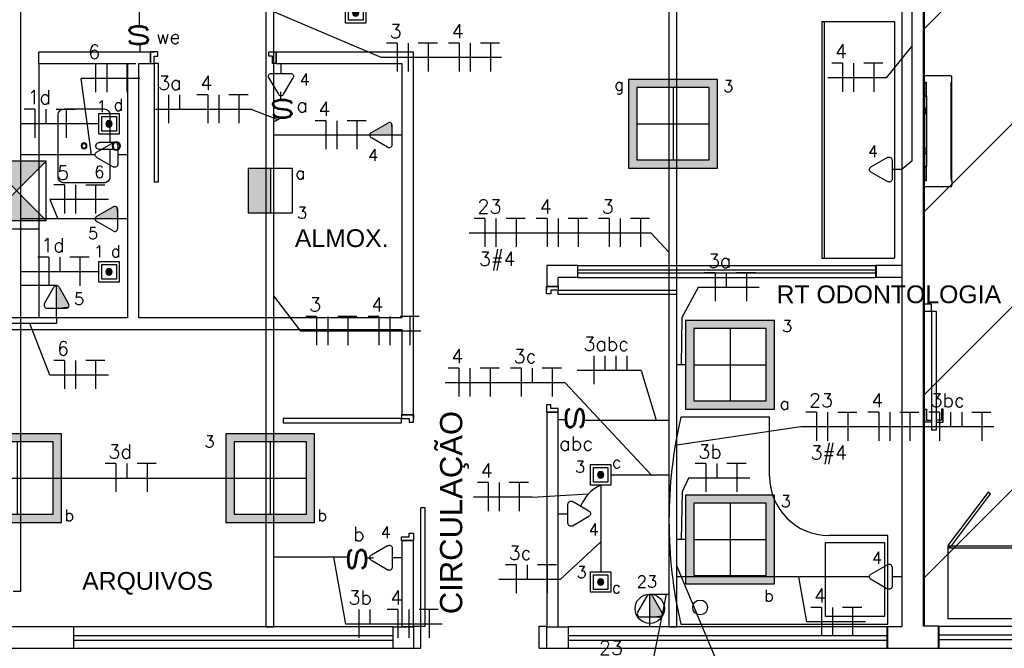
# Model space of a CAD drawing. Extents: x 40.7 to 91.7, y -216.6 to -187.2.
# Tile 12 of 19: x 67.5 to 74.2, y -206.5 to -202.3. Entities that reach past the tile are written whole.
import ezdxf
from ezdxf.enums import TextEntityAlignment as Align

# ---------------------------------------------------------------- set-up
doc = ezdxf.new("R2010")
doc.units = 0
doc.header["$MEASUREMENT"] = 0
doc.layers.get('0').update_dxf_attribs({"linetype": 'CONTINUOUS'})
for name, color, linetype in [('CIRCUITOS', 2, 'CONTINUOUS'), ('ELETROCALHA', 150, 'CONTINUOUS'), ('ILUMINACAO', 1, 'CONTINUOUS'), ('ILUMINAÇÃO TETO', 12, 'CONTINUOUS'), ('INTERRUPTORES', 1, 'CONTINUOUS'), ('LINHA', 40, 'CONTINUOUS'), ('paredes1', 8, 'CONTINUOUS'), ('textos1', 4, 'CONTINUOUS'), ('TOMADAS_ENERGIA', 1, 'CONTINUOUS'), ('TOMADAS_GERAIS', 1, 'CONTINUOUS'), ('TUB_ELETRICA', 5, 'CONTINUOUS')]:
    doc.layers.add(name, color=color, linetype=linetype)
doc.styles.add('ROMANS', font='romans')
doc.styles.add('Texto Cota', font='arial.ttf')

# ---------------------------------------------------------------- blocks, each defined once
blk = doc.blocks.new('PORTA 80CM')
at = {"layer": 'paredes1'}
for p, q in [((0.825, 0.95), (0.795, 0.95)), ((0.795, 0.95), (0.795, 0.15)), ((0.825, 0.15), (0.825, 0.95)), ((0, 0.15), (0, 0.07)), ((0, 0.15), (0.025, 0.15)), ((0, 0.07), (0, 0.15)), ((0.025, 0.15), (0.025, 0.1)), ((0.795, 0.15), (0.825, 0.15)), ((0.85, 0.15), (0.825, 0.15)), ((0.825, 0.15), (0.825, 0.1)), ((0.85, 0.15), (0.85, 0.07)), ((0.85, 0.07), (0.85, 0.15)), ((0.05, 0.07), (0, 0.07)), ((0.025, 0.1), (0.05, 0.1)), ((0.05, 0.1), (0.05, 0.07)), ((0.825, 0.1), (0.8, 0.1)), ((0.8, 0.1), (0.8, 0.07)), ((0.8, 0.07), (0.85, 0.07)), ((0.85, 0.07), (0.825, 0.07))]:
    blk.add_line(p, q, dxfattribs=at)
blk = doc.blocks.new('v bjhbjhgjhjh')
for p, q in [((0.0161, 0.0238), (0.1162, 0.0238)), ((0.1375, -0.0002), (0.1375, 0.0005)), ((-0.0005, -0.0238), (0.0005, -0.0238)), ((0.0161, -0.0238), (0.1138, -0.0238)), ((0.1138, -0.0236), (0.1138, -0.0238))]:
    blk.add_line(p, q)
for radius in [0.0287, 0.0238]:
    blk.add_circle((0, 0), radius)
blk.add_arc((0.1138, 0.0001), 0.0238, 269.95218, 95.88981)
blk = doc.blocks.new('xvhgfjykilugkhjnftg')
at = {"layer": 'paredes1'}
blk.add_lwpolyline([(-0.175, -0.0239), (-0.175, -0.21, 0.414214), (-0.135, -0.25), (0.135, -0.25, 0.414214), (0.175, -0.21), (0.175, 0.21, 0.414214), (0.135, 0.25), (-0.135, 0.25, 0.414214), (-0.175, 0.21), (-0.175, 0.0236)], format="xyb", dxfattribs=at)
for radius in [0.0196, 0.0146]:
    blk.add_circle((0, 0), radius, dxfattribs=at)
blk.add_blockref('v bjhbjhgjhjh', (-0.2177, -0.0001), dxfattribs=at)
blk = doc.blocks.new('P80E')
at = {"layer": 'paredes1'}
for p, q in [((0, -0.0515), (0, -0.1015)), ((0.15, -0.0515), (0.15, -0.1315)), ((0, -0.1015), (0.15, -0.1015)), ((0.15, -0.1015), (0.9494, -0.1015)), ((0.15, -0.1315), (0.9494, -0.1315)), ((0.9494, -0.1315), (0.9494, -0.1015)), ((0, -0.9015), (0.15, -0.9015)), ((0, -0.9015), (0, -0.9515)), ((0.15, -0.9015), (0.15, -0.9515))]:
    blk.add_line(p, q, dxfattribs=at)
blk = doc.blocks.new('AREA')
at = {"style": 'Texto Cota'}
for tag, p in [('AREAS:COMODO', (0, 1.75)), ('AREAS:VALOR', (0, -1.25))]:
    blk.add_attdef(tag, text='', height=2, dxfattribs=at).set_placement(p, align=Align.MIDDLE_CENTER)
blk = doc.blocks.new('9e12KBtu')
at = {"layer": 'paredes1'}
for p, q in [((0.1937, 0.375), (0.0134, 0.375)), ((0.0134, -0.375), (0.0134, 0.375)), ((0.2034, 0.3322), (0.2034, 0.3653)), ((0.0134, 0.3322), (0.0324, 0.3322)), ((0.0154, 0.3302), (0.0304, 0.3302)), ((0.0154, 0.2415), (0.0154, 0.3302)), ((0.0304, 0.2415), (0.0304, 0.3302)), ((0.0324, 0.2395), (0.0324, 0.3322)), ((0.1981, 0.321), (0.1981, 0.3322)), ((0.1981, 0.3322), (0.2034, 0.3322)), ((0.1981, 0.3258), (0.2034, 0.3258)), ((0.1998, 0.321), (0.1981, 0.321)), ((0.1998, -0.322), (0.1998, 0.321)), ((0.2009, 0.332), (0.2009, 0.3322)), ((0.2009, 0.3258), (0.2009, 0.3322)), ((0.2012, 0.332), (0.2012, 0.3322)), ((0.2012, 0.3258), (0.2012, 0.3322)), ((0.2034, -0.3268), (0.2034, 0.3258)), ((0.0154, 0.2515), (0.0134, 0.2515)), ((0.0154, 0.2275), (0.0134, 0.2275)), ((0.0154, 0.2415), (0.0304, 0.2415)), ((0.0154, 0.2375), (0.0304, 0.2375)), ((0.0154, 0.2375), (0.0154, 0.1525)), ((0.0234, 0.2415), (0.0234, 0.2395)), ((0.0234, 0.2375), (0.0234, 0.2395)), ((0.0304, 0.2375), (0.0304, 0.1525)), ((0.0324, 0.2395), (0.0324, -0.2395)), ((0.0304, 0.1505), (0.0134, 0.1505)), ((0.0148, 0.1505), (0.0148, 0.1185)), ((0.0304, 0.1525), (0.0154, 0.1525)), ((0.02, 0.1505), (0.02, 0.1185)), ((0.0304, 0.1505), (0.0304, 0.1185)), ((0.0304, 0.1185), (0.0134, 0.1185)), ((0.0304, 0.1165), (0.0154, 0.1165)), ((0.0154, 0.1165), (0.0154, -0.1165)), ((0.0304, 0.1165), (0.0304, -0.2375)), ((0.0304, -0.1185), (0.0134, -0.1185)), ((0.0148, -0.1505), (0.0148, -0.1185)), ((0.0304, -0.1165), (0.0154, -0.1165)), ((0.02, -0.1505), (0.02, -0.1185)), ((0.0304, -0.1505), (0.0134, -0.1505)), ((0.0304, -0.1525), (0.0154, -0.1525)), ((0.0154, -0.1525), (0.0154, -0.2375)), ((0.0154, -0.2375), (0.0304, -0.2375)), ((0.0154, -0.2415), (0.0304, -0.2415)), ((0.0154, -0.3312), (0.0154, -0.2415)), ((0.0304, -0.3312), (0.0304, -0.2415)), ((0.0324, -0.3332), (0.0324, -0.2395)), ((0.0154, -0.3212), (0.0134, -0.3212)), ((0.0154, -0.3312), (0.0304, -0.3312)), ((0.0234, -0.3312), (0.0234, -0.3332)), ((0.1981, -0.322), (0.1981, -0.3332)), ((0.1998, -0.322), (0.1981, -0.322)), ((0.1981, -0.3268), (0.2034, -0.3268)), ((0.2009, -0.3268), (0.2009, -0.3332)), ((0.2012, -0.3268), (0.2012, -0.3332)), ((0.0134, -0.3332), (0.0324, -0.3332)), ((0.1937, -0.375), (0.0134, -0.375)), ((0.1981, -0.333), (0.1981, -0.3331)), ((0.1981, -0.3332), (0.2034, -0.3332)), ((0.2009, -0.333), (0.2009, -0.3332)), ((0.2012, -0.333), (0.2012, -0.3332)), ((0.2034, -0.3332), (0.2034, -0.3653))]:
    blk.add_line(p, q, dxfattribs=at)
for centre, start, end in [((0.1937, 0.3653), 0, 90), ((0.1937, -0.3653), 270, 0)]:
    blk.add_arc(centre, 0.00967, start, end, dxfattribs=at)
blk = doc.blocks.new('GHJGHJHGJGH')
h = blk.add_hatch(color=256)
h.dxf.hatch_style = 1
h.paths.add_polyline_path([(0.15, 0.3), (0, 0.3), (0, 0), (0.15, 0)])
blk.add_line((0.15, 0.3), (0.15, 0))
blk.add_lwpolyline([(0, 0), (0.3, 0), (0.3, 0.3), (0, 0.3)], close=True)
blk = doc.blocks.new('XFJHNJDFNGDFJ')
h = blk.add_hatch(color=256)
h.dxf.hatch_style = 1
h.paths.add_polyline_path([(0.54, 0.54), (0, 0.54), (0, 0), (0.54, 0)])
h.paths.add_polyline_path([(0.05, 0.05), (0.05, 0.49), (0.49, 0.49), (0.49, 0.05)], flags=16)
for p, q in [((0.27, 0.49), (0.27, 0.05)), ((0.05, 0.27), (0.49, 0.27))]:
    blk.add_line(p, q)
for points in [[(0, 0), (0.54, 0), (0.54, 0.54), (0, 0.54)], [(0.05, 0.05), (0.49, 0.05), (0.49, 0.49), (0.05, 0.49)]]:
    blk.add_lwpolyline(points, close=True)
blk = doc.blocks.new('VJMBNM')
h = blk.add_hatch(color=256)
h.dxf.hatch_style = 1
h.paths.add_polyline_path([(0.4, 0.4), (0, 0.4), (0.2, 0.2)])
h.paths.add_polyline_path([(0.2, 0.2), (0, 0), (0.4, 0)])
for p, q in [((0, 0.4), (0.4, 0)), ((0, 0), (0.4, 0.4))]:
    blk.add_line(p, q)
blk.add_lwpolyline([(0, 0), (0.4, 0), (0.4, 0.4), (0, 0.4)], close=True)
blk = doc.blocks.new('VBKBVNVBHJMGFVN')
h = blk.add_hatch(color=256)
h.dxf.hatch_style = 1
h.paths.add_polyline_path([(0.0484, 0.07, 1), (0.0916, 0.07, 1)])
for points in [[(0, 0), (0.14, 0), (0.14, 0.14), (0, 0.14)], [(0.02, 0.02), (0.12, 0.02), (0.12, 0.12), (0.02, 0.12)]]:
    blk.add_lwpolyline(points, close=True)
blk.add_circle((0.07, 0.07), 0.0216)
blk = doc.blocks.new('TEMED02')
for p, q in [((-1.62, 1.95), (-0.35, 4.14)), ((0, 1.32), (0, 4.36)), ((0.35, 4.14), (1.63, 1.92)), ((-1.3, 1.32), (1.28, 1.32)), ((0, 0), (0, 1.32))]:
    blk.add_line(p, q)
for centre, start, end in [((0, 3.97), 26.0479, 153.9521), ((-1.3, 1.71), 143.1332, 270.777), ((1.3, 1.71), 267.1811, 32.5689)]:
    blk.add_arc(centre, 0.393, start, end)
at = {"linetype": 'Continuous'}
for points in [[(0, 4.36), (1.63, 1.92), (0.21, 4.3)], [(1.63, 1.92), (0, 4.36), (1.69, 1.72)], [(0, 1.32), (1.69, 1.72), (0, 4.36)], [(0.35, 4.14), (0.21, 4.3), (1.63, 1.92)], [(1.69, 1.72), (0, 1.32), (1.64, 1.52)], [(1.28, 1.32), (1.64, 1.52), (0, 1.32)], [(1.64, 1.52), (1.28, 1.32), (1.49, 1.37)]]:
    blk.add_solid(points, dxfattribs=at)
at = {"style": 'ROMANS', "flags": 8}
for tag, p in [('020', (-4.96, 2.19)), ('001', (3.39, 2.17))]:
    blk.add_attdef(tag, text='', height=1.6, dxfattribs=at).set_placement(p, align=Align.MIDDLE_CENTER)
blk = doc.blocks.new('TEBAI01')
for p, q in [((-1.62, 1.95), (-0.35, 4.14)), ((0.35, 4.14), (1.63, 1.92)), ((-1.3, 1.32), (1.28, 1.32)), ((0, 0), (0, 1.32))]:
    blk.add_line(p, q)
for centre, start, end in [((0, 3.97), 26.0479, 153.9521), ((-1.3, 1.71), 143.1332, 270.777), ((1.3, 1.71), 267.1811, 32.5689)]:
    blk.add_arc(centre, 0.393, start, end)
at = {"style": 'ROMANS', "flags": 8}
for tag, p in [('020', (-5.03, 2.2)), ('001', (3.56, 2.23))]:
    blk.add_attdef(tag, text='', height=1.6, dxfattribs=at).set_placement(p, align=Align.MIDDLE_CENTER)
blk = doc.blocks.new('IRANT09')
at = {"linetype": 'Continuous'}
blk.add_line((0, 0.87), (0, 0), dxfattribs=at)
at = {"linetype": 'Continuous', "style": 'ROMANS', "width": 1.5}
blk.add_text('s', height=3, dxfattribs=at).set_placement((-1.81, 0.88))
at = {"linetype": 'Continuous', "style": 'ROMANS', "flags": 8}
blk.add_attdef('009', text='', height=1.6, dxfattribs=at).set_placement((2.7, 1.34), align=Align.MIDDLE_CENTER)
blk = doc.blocks.new('TE3MED06')
for p, q in [((-1.62, 1.95), (-0.35, 4.14)), ((0, 1.32), (0, 4.36)), ((0.35, 4.14), (1.63, 1.92)), ((-1.3, 1.32), (1.28, 1.32)), ((0, 0), (0, 1.32))]:
    blk.add_line(p, q)
blk.add_circle((-0.01, 2.44), 1.98)
for centre, start, end in [((0, 3.97), 26.0479, 153.9521), ((-1.3, 1.71), 143.1332, 270.777), ((1.3, 1.71), 267.1811, 32.5689)]:
    blk.add_arc(centre, 0.393, start, end)
at = {"linetype": 'Continuous'}
for points in [[(0, 4.36), (1.63, 1.92), (0.21, 4.3)], [(1.63, 1.92), (0, 4.36), (1.69, 1.72)], [(0, 1.32), (1.69, 1.72), (0, 4.36)], [(0.35, 4.14), (0.21, 4.3), (1.63, 1.92)], [(1.69, 1.72), (0, 1.32), (1.64, 1.52)], [(1.28, 1.32), (1.64, 1.52), (0, 1.32)], [(1.64, 1.52), (1.28, 1.32), (1.49, 1.37)]]:
    blk.add_solid(points, dxfattribs=at)
at = {"style": 'ROMANS', "flags": 8}
for tag, p in [('020', (-5.08, 2.06)), ('001', (3.71, 2.06))]:
    blk.add_attdef(tag, text='', height=1.6, dxfattribs=at).set_placement(p, align=Align.MIDDLE_CENTER)

msp = doc.modelspace()

# ---------------------------------------------------------------- hatches: boundary and pattern name
at = {"layer": 'paredes1'}
h = msp.add_hatch(dxfattribs=at)
h.set_pattern_fill('ANSI31', color=256, scale=7)
h.set_pattern_definition([(45, (-33.2647, 31.06415), (-0.6187184, 0.6187184), [])])
h.paths.add_polyline_path([(78.3796, -196.2899), (73.6088, -196.2899), (73.6088, -206.5454), (78.3796, -206.5454)])

# ---------------------------------------------------------------- linework, layer by layer
at = {"layer": 'CIRCUITOS'}
for p, q in [((70.0468, -202.4543), (69.974, -202.4543)), ((70.0468, -202.4543), (70.0468, -202.6467)), ((70.1213, -202.4543), (70.1213, -202.6467)), ((70.1902, -202.4524), (70.3193, -202.4524)), ((70.2575, -202.4524), (70.2575, -202.6467)), ((70.467, -202.4543), (70.3942, -202.4543)), ((70.467, -202.4543), (70.467, -202.6467)), ((70.5415, -202.4543), (70.5415, -202.6467)), ((70.6104, -202.4524), (70.7395, -202.4524)), ((70.6777, -202.4524), (70.6777, -202.6467)), ((68.0089, -202.5942), (67.9362, -202.5942)), ((68.0089, -202.5942), (68.0089, -202.7866)), ((68.0834, -202.5942), (68.0834, -202.7866)), ((68.1524, -202.5923), (68.2814, -202.5923)), ((68.2196, -202.5923), (68.2196, -202.7866)), ((73.0579, -202.5905), (72.9852, -202.5905)), ((73.0579, -202.5905), (73.0579, -202.783)), ((73.1325, -202.5905), (73.1325, -202.783)), ((73.2014, -202.5887), (73.3305, -202.5887)), ((73.2686, -202.5887), (73.2686, -202.783)), ((68.5008, -202.8041), (68.5008, -202.9966)), ((68.5754, -202.8041), (68.5754, -202.9029)), ((68.7663, -202.8041), (68.6936, -202.8041)), ((68.7663, -202.8041), (68.7663, -202.9966)), ((68.8409, -202.8041), (68.8409, -202.9966)), ((68.9098, -202.8023), (69.0389, -202.8023)), ((68.9771, -202.8023), (68.9771, -202.9966)), ((67.5986, -202.9021), (67.5259, -202.9021)), ((67.5986, -202.9021), (67.5986, -203.0945)), ((67.6731, -202.9021), (67.6731, -203.0008)), ((67.7421, -202.9003), (67.8711, -202.9003)), ((67.8093, -202.9003), (67.8093, -203.0945)), ((69.5648, -202.9802), (69.4921, -202.9802)), ((69.5648, -202.9802), (69.5648, -203.1726)), ((69.6394, -202.9802), (69.6394, -203.1726)), ((69.7083, -202.9784), (69.8373, -202.9784)), ((69.7755, -202.9784), (69.7755, -203.1726)), ((67.7983, -203.4136), (67.7256, -203.4136)), ((67.7983, -203.4136), (67.7983, -203.606)), ((67.8729, -203.4136), (67.8729, -203.606)), ((67.9418, -203.4117), (68.0709, -203.4117)), ((68.009, -203.4117), (68.009, -203.606)), ((70.6404, -203.6401), (70.5677, -203.6401)), ((70.6404, -203.6401), (70.6404, -203.8326)), ((70.7149, -203.6401), (70.7149, -203.8326)), ((70.7838, -203.6383), (70.9129, -203.6383)), ((70.8511, -203.6383), (70.8511, -203.8326)), ((71.0606, -203.6401), (70.9879, -203.6401)), ((71.0606, -203.6401), (71.0606, -203.8326)), ((71.1351, -203.6401), (71.1351, -203.8326)), ((71.204, -203.6383), (71.3331, -203.6383)), ((71.2713, -203.6383), (71.2713, -203.8326)), ((71.4808, -203.6401), (71.4081, -203.6401)), ((71.4808, -203.6401), (71.4808, -203.8326)), ((71.5553, -203.6401), (71.5553, -203.8326)), ((71.6242, -203.6383), (71.7533, -203.6383)), ((71.6915, -203.6383), (71.6915, -203.8326)), ((67.6918, -203.9021), (67.6191, -203.9021)), ((67.6918, -203.9021), (67.6918, -204.0945)), ((67.7663, -203.9021), (67.7663, -204.0008)), ((67.8352, -203.9003), (67.9643, -203.9003)), ((67.9025, -203.9003), (67.9025, -204.0945)), ((72.1977, -204.0071), (72.125, -204.0071)), ((72.1977, -204.0071), (72.1977, -204.1996)), ((72.2722, -204.0071), (72.2722, -204.1058)), ((72.3412, -204.0053), (72.4702, -204.0053)), ((72.4084, -204.0053), (72.4084, -204.1996)), ((69.5029, -204.3032), (69.4302, -204.3032)), ((69.5029, -204.3032), (69.5029, -204.4957)), ((69.5775, -204.3032), (69.5775, -204.4957)), ((69.6464, -204.3014), (69.7754, -204.3014)), ((69.7136, -204.3014), (69.7136, -204.4957)), ((69.9231, -204.3032), (69.8504, -204.3032)), ((69.9231, -204.3032), (69.9231, -204.4957)), ((69.9977, -204.3032), (69.9977, -204.4957)), ((70.0666, -204.3014), (70.1956, -204.3014)), ((70.1338, -204.3014), (70.1338, -204.4957)), ((67.7983, -204.5994), (67.7256, -204.5994)), ((67.7983, -204.5994), (67.7983, -204.7919)), ((67.8729, -204.5994), (67.8729, -204.7919)), ((67.9418, -204.5976), (68.0709, -204.5976)), ((68.009, -204.5976), (68.009, -204.7919)), ((71.3757, -204.5687), (71.3757, -204.7611)), ((71.4503, -204.5687), (71.4503, -204.6674)), ((71.5248, -204.5687), (71.5248, -204.6674)), ((71.5993, -204.5687), (71.5993, -204.6674)), ((70.4649, -204.6516), (70.3922, -204.6516)), ((70.4649, -204.6516), (70.4649, -204.8441)), ((70.5394, -204.6516), (70.5394, -204.8441)), ((70.6083, -204.6498), (70.7374, -204.6498)), ((70.6756, -204.6498), (70.6756, -204.8441)), ((70.8851, -204.6516), (70.8124, -204.6516)), ((70.8851, -204.6516), (70.8851, -204.8441)), ((70.9596, -204.6516), (70.9596, -204.7504)), ((71.0285, -204.6498), (71.1576, -204.6498)), ((71.0958, -204.6498), (71.0958, -204.8441)), ((72.8821, -204.9503), (72.8094, -204.9503)), ((72.8821, -204.9503), (72.8821, -205.1428)), ((72.9567, -204.9503), (72.9567, -205.1428)), ((73.0256, -204.9485), (73.1546, -204.9485)), ((73.0928, -204.9485), (73.0928, -205.1428)), ((73.3023, -204.9503), (73.2296, -204.9503)), ((73.3023, -204.9503), (73.3023, -205.1428)), ((73.3768, -204.9503), (73.3768, -205.1428)), ((73.4458, -204.9485), (73.5748, -204.9485)), ((73.513, -204.9485), (73.513, -205.1428)), ((73.7144, -204.9503), (73.6417, -204.9503)), ((73.7144, -204.9503), (73.7144, -205.1428)), ((73.789, -204.9503), (73.789, -205.049)), ((73.8635, -204.9503), (73.8635, -205.049)), ((73.9324, -204.9485), (74.0615, -204.9485)), ((73.9997, -204.9485), (73.9997, -205.1428)), ((68.1455, -205.2961), (68.0727, -205.2961)), ((68.1455, -205.2961), (68.1455, -205.4885)), ((68.22, -205.2961), (68.22, -205.3948)), ((68.2889, -205.2942), (68.418, -205.2942)), ((68.3562, -205.2942), (68.3562, -205.4885)), ((72.1334, -205.2959), (72.0607, -205.2959)), ((72.1334, -205.2959), (72.1334, -205.4883)), ((72.2079, -205.2959), (72.2079, -205.3946)), ((72.2769, -205.294), (72.4059, -205.294)), ((72.3441, -205.294), (72.3441, -205.4883)), ((70.662, -205.425), (70.5893, -205.425)), ((70.662, -205.425), (70.662, -205.6175)), ((70.7366, -205.425), (70.7366, -205.6175)), ((70.8055, -205.4232), (70.9345, -205.4232)), ((70.8727, -205.4232), (70.8727, -205.6175)), ((70.8516, -205.9809), (70.7789, -205.9809)), ((70.8516, -205.9809), (70.8516, -206.1733)), ((70.9261, -205.9809), (70.9261, -206.0796)), ((70.995, -205.979), (71.1241, -205.979)), ((71.0623, -205.979), (71.0623, -206.1733)), ((72.9153, -206.2686), (72.8426, -206.2686)), ((72.9153, -206.2686), (72.9153, -206.461)), ((72.9898, -206.2686), (72.9898, -206.461)), ((73.0588, -206.2668), (73.1878, -206.2668)), ((73.126, -206.2668), (73.126, -206.461)), ((69.7871, -206.2828), (69.7871, -206.4752)), ((69.8617, -206.2828), (69.8617, -206.3815)), ((70.0527, -206.2828), (69.9799, -206.2828)), ((70.0527, -206.2828), (70.0527, -206.4752)), ((70.1272, -206.2828), (70.1272, -206.4752)), ((70.1961, -206.281), (70.3252, -206.281)), ((70.2634, -206.281), (70.2634, -206.4752))]:
    msp.add_line(p, q, dxfattribs=at)
at = {"layer": 'ELETROCALHA'}
for p, q in [((67.5024, -206.1586), (67.5024, -201.5655)), ((69.1626, -206.3997), (69.1626, -201.5655)), ((69.2126, -206.3997), (69.2126, -201.5655)), ((71.8868, -206.3997), (71.8868, -201.5655)), ((71.9368, -206.3997), (71.9368, -201.5655)), ((67.4524, -206.1586), (67.5024, -206.1586)), ((69.1626, -206.3997), (69.2126, -206.3997)), ((71.8868, -206.3997), (71.9368, -206.3997))]:
    msp.add_line(p, q, dxfattribs=at)
at = {"layer": 'LINHA'}
for p, q in [((69.9399, -202.553), (69.2126, -202.2422)), ((73.3561, -202.6892), (73.5263, -202.4777)), ((70.7521, -202.553), (69.9399, -202.553)), ((68.307, -202.6929), (67.91, -202.6929)), ((67.9808, -203.2094), (67.91, -202.6929)), ((73.3561, -202.6892), (72.959, -202.6892)), ((69.0641, -202.9029), (68.4141, -202.9029)), ((69.0641, -202.9029), (69.2411, -202.9719)), ((68.0965, -203.5123), (67.6994, -203.5123)), ((67.6994, -203.5123), (67.7542, -203.6428)), ((71.7653, -203.7388), (70.5335, -203.7388)), ((71.7653, -203.7388), (71.8868, -203.87)), ((72.0814, -204.1058), (71.9718, -204.3104)), ((72.4946, -204.1058), (72.0814, -204.1058)), ((69.396, -204.4019), (69.2126, -204.1626)), ((71.9718, -204.3104), (71.9671, -204.6287)), ((67.6994, -204.6981), (67.564, -204.3504)), ((70.2083, -204.4019), (69.396, -204.4019)), ((71.6974, -204.6674), (71.2644, -204.6674)), ((71.6974, -204.6674), (71.7984, -205.0037)), ((68.0965, -204.6981), (67.6994, -204.6981)), ((71.182, -204.7504), (70.372, -204.7504)), ((71.182, -204.7504), (71.7632, -205.3731)), ((72.7752, -205.049), (71.9368, -205.1718)), ((74.0813, -205.049), (72.7752, -205.049)), ((72.0171, -205.3946), (71.9732, -205.4875)), ((72.4303, -205.3946), (72.0171, -205.3946)), ((70.9601, -205.5237), (70.5631, -205.5237)), ((70.9601, -205.5237), (71.3417, -205.5014)), ((71.9732, -205.4875), (71.9671, -205.8097)), ((71.1485, -206.0796), (71.423, -205.8257)), ((69.7004, -206.3815), (69.6181, -205.9297)), ((72.2754, -206.7939), (71.9368, -205.9871)), ((72.8164, -206.3673), (72.7618, -206.0616)), ((71.1485, -206.0796), (70.7352, -206.0796)), ((71.76, -206.7213), (71.8688, -206.1787)), ((70.3504, -206.3815), (69.7004, -206.3815)), ((73.2134, -206.3673), (72.8164, -206.3673))]:
    msp.add_line(p, q, dxfattribs=at)
at = {"layer": 'paredes1'}
for p, q in [((73.6045, -206.3954), (73.6045, -196.2041)), ((73.6088, -206.3954), (73.6088, -196.2041)), ((73.4588, -196.3541), (73.4588, -206.3997)), ((73.4588, -196.3954), (73.4588, -206.3954)), ((73.6045, -196.3954), (73.6045, -206.3954)), ((73.6088, -196.3954), (73.6088, -206.3954)), ((68.3792, -202.5157), (67.624, -202.5157)), ((67.624, -202.5934), (67.624, -202.5157)), ((68.3792, -202.5934), (68.3792, -202.5157)), ((69.272, -202.5157), (69.2292, -202.5157)), ((69.2292, -202.5934), (69.2292, -202.5157)), ((70.1574, -202.5157), (69.272, -202.5157)), ((70.1574, -204.9673), (70.1574, -202.5157)), ((67.624, -202.5934), (68.224, -202.5934)), ((67.624, -202.5934), (67.624, -204.3121)), ((68.224, -202.5934), (68.224, -204.3121)), ((68.3017, -204.3121), (68.3017, -202.5934)), ((68.3017, -202.5934), (68.3792, -202.5934)), ((69.2292, -202.5934), (70.0797, -202.5934)), ((70.0797, -202.5934), (70.0797, -204.3121)), ((67.624, -203.7121), (66.724, -203.7121)), ((72.9188, -203.9082), (73.4088, -203.9082)), ((71.2682, -203.9587), (71.0581, -203.9587)), ((71.0581, -203.9587), (71.0581, -204.0998)), ((71.2682, -203.9582), (73.2807, -203.9582)), ((71.2682, -204.0382), (71.2682, -203.9582)), ((71.2682, -203.9882), (73.2807, -203.9882)), ((71.2682, -204.0082), (73.2807, -204.0082)), ((73.4588, -203.9582), (73.2807, -203.9582)), ((73.2807, -203.9582), (73.2807, -204.0382)), ((73.4632, -203.9582), (73.285, -203.9582)), ((73.285, -203.9582), (73.285, -204.0382)), ((71.2682, -204.0387), (71.1358, -204.0387)), ((71.1358, -204.0998), (71.1358, -204.0387)), ((71.2682, -204.0382), (73.2807, -204.0382)), ((73.4588, -204.0382), (73.2807, -204.0382)), ((73.4632, -204.0382), (73.285, -204.0382)), ((71.1358, -204.0998), (71.0581, -204.0998)), ((73.6588, -204.2192), (73.6088, -204.2192)), ((73.6588, -204.2695), (73.6088, -204.2695)), ((73.6588, -204.2695), (73.6588, -204.2192)), ((68.224, -204.3121), (66.724, -204.3121)), ((70.0797, -204.3121), (68.3017, -204.3121)), ((66.724, -204.3898), (70.0797, -204.3898)), ((70.0797, -204.3898), (70.0797, -204.9673)), ((70.0797, -204.9673), (70.1574, -204.9673)), ((71.0581, -204.9498), (71.0581, -206.3997)), ((71.0581, -204.9498), (71.1358, -204.9498)), ((71.1358, -206.3997), (71.1358, -204.9498)), ((72.5649, -204.983), (71.9649, -204.983)), ((72.5649, -205.383), (72.5649, -204.983)), ((73.3649, -205.783), (72.9649, -205.783)), ((73.3649, -206.383), (73.3649, -205.783)), ((70.0797, -205.8173), (70.0797, -206.3997)), ((70.0797, -205.8173), (70.1574, -205.8173)), ((70.1574, -206.3997), (70.1574, -205.8173)), ((67.8588, -206.3997), (66.6388, -206.3997)), ((70.0197, -206.3997), (67.8588, -206.3997)), ((67.8588, -206.3997), (67.8588, -206.5454)), ((70.0197, -206.3997), (70.1574, -206.3997)), ((70.0197, -206.5454), (70.0197, -206.3997)), ((70.1574, -206.3997), (70.0797, -206.3997)), ((70.1574, -206.3954), (70.1574, -206.5454)), ((71.0574, -206.3997), (71.2058, -206.3997)), ((71.0574, -206.3997), (71.0574, -206.5454)), ((73.4588, -206.3997), (71.2058, -206.3997)), ((71.2058, -206.5454), (71.2058, -206.3997)), ((71.9649, -206.383), (73.3649, -206.383)), ((73.3588, -206.5454), (73.3588, -206.3997)), ((73.4588, -206.3997), (73.3588, -206.3997)), ((73.3632, -206.5454), (73.3632, -206.3997)), ((73.7045, -206.3954), (73.6045, -206.3954)), ((73.7088, -206.3954), (73.6088, -206.3954)), ((73.7045, -206.3954), (74.0828, -206.3954)), ((73.7045, -206.3954), (73.7045, -206.5454)), ((73.7088, -206.3954), (75.5215, -206.3954)), ((73.7088, -206.3954), (73.7088, -206.5454)), ((67.8588, -206.4597), (70.0197, -206.4597)), ((71.2058, -206.4597), (73.3588, -206.4597)), ((73.7045, -206.4554), (74.0828, -206.4554)), ((73.7088, -206.4554), (75.5215, -206.4554)), ((67.8588, -206.4897), (70.0197, -206.4897)), ((71.2058, -206.4897), (73.3588, -206.4897)), ((73.7045, -206.4854), (74.0828, -206.4854)), ((73.7088, -206.4854), (75.5215, -206.4854)), ((66.6388, -206.5454), (67.8588, -206.5454)), ((67.8588, -206.5454), (70.0197, -206.5454)), ((70.0197, -206.5454), (70.1574, -206.5454)), ((71.0574, -206.5454), (71.2058, -206.5454)), ((71.2058, -206.5454), (73.6045, -206.5454)), ((73.2825, -206.5454), (73.7088, -206.5454)), ((73.3588, -206.5454), (73.7045, -206.5454)), ((73.3588, -206.5454), (74.0828, -206.5454)), ((73.3588, -206.5454), (74.0828, -206.5454)), ((73.3632, -206.5454), (73.7088, -206.5454)), ((73.7088, -206.5454), (75.5515, -206.5454)), ((73.7088, -206.5454), (75.5215, -206.5454))]:
    msp.add_line(p, q, dxfattribs=at)
at = {"layer": 'paredes1', "ltscale": 10}
for p, q in [((72.9188, -202.3082), (73.4088, -202.3082)), ((72.9188, -202.3082), (72.9188, -203.1082)), ((72.9188, -202.3082), (73.4088, -202.3082)), ((72.9328, -202.3082), (72.9328, -203.1082)), ((73.4088, -202.3082), (73.4088, -203.1082)), ((72.9188, -203.1082), (72.9188, -203.9082)), ((72.9328, -203.1082), (72.9328, -203.9082)), ((73.4088, -203.1082), (73.4088, -203.9082)), ((73.7688, -205.8554), (73.7688, -206.3454)), ((74.6688, -205.8554), (73.7688, -205.8554)), ((74.6688, -205.8694), (73.7688, -205.8694)), ((74.6688, -206.3454), (73.7688, -206.3454))]:
    msp.add_line(p, q, dxfattribs=at)
at = {"layer": 'paredes1'}
for points in [[(73.6588, -204.2695), (73.6585, -205.0695), (73.6935, -205.0695), (73.6938, -204.2695)], [(74.0418, -205.4901), (73.7708, -205.8494), (73.7868, -205.8614), (74.0577, -205.5021)]]:
    msp.add_lwpolyline(points, close=True, dxfattribs=at)
for points in [[(73.6585, -205.0169), (73.6147, -205.0169), (73.6147, -204.9294), (73.6256, -204.9294), (73.6257, -205.0029), (73.6585, -205.0029)], [(73.6935, -205.0169), (73.7373, -205.0169), (73.7373, -204.9294), (73.7263, -204.9294), (73.7263, -205.0029), (73.6935, -205.0029)]]:
    msp.add_lwpolyline(points, dxfattribs=at)
at = {"layer": 'paredes1', "ltscale": 0.5}
msp.add_lwpolyline([(72.9418, -205.8302), (73.3418, -205.8302), (73.3418, -206.3302), (72.9418, -206.3302)], close=True, dxfattribs=at)
at = {"layer": 'paredes1'}
msp.add_circle((72.0953, -206.2692), 0.05, dxfattribs=at)
for centre, radius, start, end in [((74.9733, -205.683), 3.0887, 166.90131, 193.09869), ((72.9649, -205.383), 0.4, 180, 270)]:
    msp.add_arc(centre, radius, start, end, dxfattribs=at)
at = {"layer": 'TUB_ELETRICA'}
for p, q in [((68.3047, -202.3423), (68.3047, -201.5655)), ((68.0302, -203.0008), (67.5024, -203.0008)), ((69.2696, -202.958), (69.2126, -202.9858)), ((69.8617, -203.0764), (69.2126, -203.0764)), ((68.006, -203.2094), (67.5024, -203.2094)), ((68.006, -203.6428), (67.5024, -203.6428)), ((68.0302, -204.0008), (67.5024, -204.0008)), ((67.7447, -204.0941), (67.5024, -204.0941)), ((71.9973, -204.6287), (71.9368, -204.6287)), ((71.3031, -205.0037), (71.8868, -205.0037)), ((67.5024, -205.3948), (69.1626, -205.3948)), ((71.4923, -205.3731), (71.8868, -205.3731)), ((71.423, -205.4424), (71.423, -206.0284)), ((71.9973, -205.8097), (71.9368, -205.8097)), ((69.7149, -205.9297), (69.2126, -205.9297)), ((73.2408, -206.0616), (71.9368, -206.0616)), ((71.7545, -206.1787), (71.8868, -206.1787))]:
    msp.add_line(p, q, dxfattribs=at)
for points in [[(73.4588, -201.4165), (73.5263, -201.4963), (73.5263, -203.2538), (73.4588, -203.3095)], [(67.7447, -204.3121), (67.7447, -204.3504), (67.154, -204.3504), (67.154, -204.3121)]]:
    msp.add_lwpolyline(points, dxfattribs=at)
msp.add_arc((71.5392, -205.688), 0.2718, 115.32133, 157.91806, dxfattribs=at)

# ---------------------------------------------------------------- block references
at = {"layer": 'ILUMINAÇÃO TETO'}
for name, p, xscale, yscale, zscale in [('VBKBVNVBHJMGFVN', (69.8364, -202.3205), -0.9900000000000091, 0.9900000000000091, 0.9900000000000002), ('XFJHNJDFNGDFJ', (71.6122, -203.2997), 1.111111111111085, 1.111111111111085, 1.111111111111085), ('VBKBVNVBHJMGFVN', (68.1688, -203.0701), -0.9900000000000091, 0.9900000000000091, 0.9900000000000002), ('VBKBVNVBHJMGFVN', (68.1688, -204.0701), -0.9900000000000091, 0.9900000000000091, 0.9900000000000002), ('XFJHNJDFNGDFJ', (71.9973, -204.9287), 1.111111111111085, 1.111111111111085, 1.111111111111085), ('XFJHNJDFNGDFJ', (67.1784, -205.6948), 1.111111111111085, 1.111111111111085, 1.111111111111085), ('XFJHNJDFNGDFJ', (68.8895, -205.6948), 1.111111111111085, 1.111111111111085, 1.111111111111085), ('VBKBVNVBHJMGFVN', (71.4923, -205.4424), -0.9900000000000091, 0.9900000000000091, 0.9900000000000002), ('XFJHNJDFNGDFJ', (71.9973, -206.1097), 1.111111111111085, 1.111111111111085, 1.111111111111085), ('VBKBVNVBHJMGFVN', (71.4923, -206.167), -0.9900000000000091, 0.9900000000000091, 0.9900000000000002)]:
    msp.add_blockref(name, p, dxfattribs=dict(at, xscale=xscale, yscale=yscale, zscale=zscale))
for name, p in [('VJMBNM', (67.274, -203.6527)), ('GHJGHJHGJGH', (69.0407, -203.6027))]:
    msp.add_blockref(name, p, dxfattribs=at)
at = {"layer": 'INTERRUPTORES'}
ref = msp.add_blockref('IRANT09', (68.3083, -202.5157), dxfattribs=dict(at, xscale=0.0600000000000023, yscale=0.0600000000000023, zscale=0.0600000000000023))
ref.add_attrib('009', 'we', dxfattribs={"layer": '0', "linetype": 'Continuous', "height": 0.096, "style": 'ROMANS', "flags": 8}).set_placement((68.4999, -202.4126), align=Align.MIDDLE_CENTER)
ref = msp.add_blockref('IRANT09', (69.2617, -202.7851), dxfattribs=dict(at, xscale=0.0600000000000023, yscale=0.0600000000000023, zscale=0.0600000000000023, rotation=180))
ref.add_attrib('009', 'a', dxfattribs={"layer": '0', "linetype": 'Continuous', "height": 0.096, "style": 'ROMANS', "flags": 8}).set_placement((69.4055, -202.8737), align=Align.MIDDLE_CENTER)
ref = msp.add_blockref('IRANT09', (71.1358, -205.0002), dxfattribs=dict(at, xscale=0.0600000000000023, yscale=0.0600000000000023, zscale=0.0600000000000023, rotation=270))
ref.add_attrib('009', 'abc', dxfattribs={"layer": '0', "linetype": 'Continuous', "height": 0.096, "style": 'ROMANS', "flags": 8}).set_placement((71.2575, -205.1615), align=Align.MIDDLE_CENTER)
ref = msp.add_blockref('IRANT09', (69.8879, -205.9328), dxfattribs=dict(at, xscale=0.0600000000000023, yscale=0.0600000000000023, zscale=0.0600000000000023, rotation=90))
ref.add_attrib('009', 'b', dxfattribs={"layer": '0', "linetype": 'Continuous', "height": 0.096, "style": 'ROMANS', "flags": 8}).set_placement((69.7883, -205.7733), align=Align.MIDDLE_CENTER)
at = {"layer": 'paredes1'}
for name, p, rotation in [('PORTA 80CM', (69.2292, -202.4434), 180), ('PORTA 80CM', (70.2274, -205.8173), 90), ('P80E', (70.1059, -206.5454), 90.00000000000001)]:
    msp.add_blockref(name, p, dxfattribs=dict(at, rotation=rotation))
msp.add_blockref('9e12KBtu', (73.5935, -203.0501), dxfattribs=at)
at = {"layer": 'paredes1', "xscale": -1}
msp.add_blockref('xvhgfjykilugkhjnftg', (67.9305, -203.1497), dxfattribs=at)
at = {"layer": 'paredes1', "xscale": -1, "rotation": 270}
msp.add_blockref('PORTA 80CM', (70.9865, -204.9498), dxfattribs=at)
at = {"layer": 'textos1', "linetype": 'Continuous', "lineweight": -3, "xscale": 0.0599999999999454, "yscale": 0.0599999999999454, "zscale": 0.0599999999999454}
for p, values in [((69.6721, -203.878), {'AREAS:COMODO': 'ALMOX.'}), ((73.371, -204.2576), {'AREAS:COMODO': 'RT ODONTOLOGIA'}), ((68.3601, -206.1949), {'AREAS:COMODO': 'ARQUIVOS'})]:
    msp.add_blockref('AREA', p, dxfattribs=at).add_auto_attribs(values)
at = {"layer": 'textos1', "linetype": 'Continuous', "lineweight": -3}
ref = msp.add_blockref('AREA', (70.517, -205.6281), dxfattribs=dict(at, xscale=0.05999999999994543, yscale=0.05999999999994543, zscale=0.05999999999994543, rotation=90))
ref.add_attrib('AREAS:COMODO', 'CIRCULAÇÃO', dxfattribs={"layer": '0', "height": 0.15, "rotation": 90, "style": 'Texto Cota'}).set_placement((70.412, -205.6281), align=Align.MIDDLE_CENTER)
at = {"layer": 'TOMADAS_ENERGIA'}
ref = msp.add_blockref('TEBAI01', (69.2617, -202.5934), dxfattribs=dict(at, xscale=-0.0499999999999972, yscale=0.0500000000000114, zscale=0.05, rotation=180))
ref.add_attrib('001', '4', dxfattribs={"layer": '0', "height": 0.08, "style": 'ROMANS', "flags": 8}).set_placement((69.4221, -202.7009), align=Align.MIDDLE_CENTER)
ref = msp.add_blockref('TEMED02', (70.0797, -203.0764), dxfattribs=dict(at, xscale=0.0500000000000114, yscale=0.0500000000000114, zscale=0.0500000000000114, rotation=90))
ref.add_attrib('001', '4', dxfattribs={"layer": '0', "height": 0.08, "style": 'ROMANS', "flags": 8}).set_placement((69.8849, -203.2114), align=Align.MIDDLE_CENTER)
ref = msp.add_blockref('TEBAI01', (68.224, -203.2094), dxfattribs=dict(at, xscale=-0.0500000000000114, yscale=0.0500000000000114, zscale=0.05, rotation=90))
ref.add_attrib('001', '6', dxfattribs={"layer": '0', "height": 0.08, "style": 'ROMANS', "flags": 8}).set_placement((68.0337, -203.3259), align=Align.MIDDLE_CENTER)
ref = msp.add_blockref('TEBAI01', (73.4588, -203.3095), dxfattribs=dict(at, xscale=-0.0500000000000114, yscale=0.0500000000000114, zscale=0.05, rotation=90))
ref.add_attrib('001', '4', dxfattribs={"layer": '0', "height": 0.08, "style": 'ROMANS', "flags": 8}).set_placement((73.2635, -203.1861), align=Align.MIDDLE_CENTER)
ref = msp.add_blockref('TEMED02', (68.224, -203.6428), dxfattribs=dict(at, xscale=0.0500000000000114, yscale=0.0500000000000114, zscale=0.0500000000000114, rotation=90))
ref.add_attrib('001', '5', dxfattribs={"layer": '0', "height": 0.08, "style": 'ROMANS', "flags": 8}).set_placement((67.9913, -203.74), align=Align.MIDDLE_CENTER)
ref = msp.add_blockref('TEMED02', (67.7447, -204.3121), dxfattribs=dict(at, xscale=0.0500000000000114, yscale=0.0500000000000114, zscale=0.0500000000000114))
ref.add_attrib('001', '5', dxfattribs={"layer": '0', "height": 0.08, "style": 'ROMANS', "flags": 8}).set_placement((67.8977, -204.1833), align=Align.MIDDLE_CENTER)
ref = msp.add_blockref('TEBAI01', (71.1358, -205.6355), dxfattribs=dict(at, xscale=-0.0500000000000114, yscale=0.0500000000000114, zscale=0.05, rotation=270))
ref.add_attrib('001', '4', dxfattribs={"layer": '0', "height": 0.08, "style": 'ROMANS', "flags": 8}).set_placement((71.3755, -205.7427), align=Align.MIDDLE_CENTER)
ref = msp.add_blockref('TEBAI01', (70.0797, -205.9328), dxfattribs=dict(at, xscale=-0.0500000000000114, yscale=0.0500000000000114, zscale=0.05, rotation=90))
ref.add_attrib('001', '4', dxfattribs={"layer": '0', "height": 0.08, "style": 'ROMANS', "flags": 8}).set_placement((69.9698, -205.7613), align=Align.MIDDLE_CENTER)
ref = msp.add_blockref('TEBAI01', (73.4588, -206.0616), dxfattribs=dict(at, xscale=-0.0500000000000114, yscale=0.0500000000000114, zscale=0.05, rotation=90))
ref.add_attrib('001', '4', dxfattribs={"layer": '0', "height": 0.08, "style": 'ROMANS', "flags": 8}).set_placement((73.2911, -205.9343), align=Align.MIDDLE_CENTER)
at = {"layer": 'TOMADAS_GERAIS'}
ref = msp.add_blockref('TE3MED06', (71.7553, -206.3997), dxfattribs=dict(at, xscale=0.0499999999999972, yscale=0.0499999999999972, zscale=0.0499999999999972))
ref.add_attrib('001', '23', dxfattribs={"layer": '0', "height": 0.08, "style": 'ROMANS', "flags": 8}).set_placement((71.7357, -206.0942), align=Align.MIDDLE_CENTER)

# ---------------------------------------------------------------- texts
at = {"layer": 'CIRCUITOS', "style": 'ROMANS'}
for s, p in [('3', (69.9964, -202.4204)), ('4', (70.4166, -202.4204)), ('6', (67.9585, -202.5603)), ('4', (73.0076, -202.5567)), ('3a', (68.4317, -202.7703)), ('4', (68.716, -202.7703)), ('1d', (67.5482, -202.8682)), ('4', (69.5144, -202.9464)), ('5', (67.748, -203.3797)), ('23', (70.59, -203.6063)), ('4', (71.0102, -203.6063)), ('3', (71.4304, -203.6063)), ('1d', (67.6414, -203.8682)), ('3#4', (70.6003, -203.9593)), ('3a', (72.1473, -203.9733)), ('3', (69.4525, -204.2694)), ('4', (69.8727, -204.2694)), ('6', (67.748, -204.5656)), ('3abc', (71.3066, -204.5348)), ('4', (70.4145, -204.6178)), ('3c', (70.8347, -204.6178)), ('23', (72.8317, -204.9165)), ('4', (73.2519, -204.9165)), ('3bc', (73.6534, -204.9165)), ('3d', (68.0951, -205.2622)), ('3b', (72.083, -205.262)), ('3#4', (72.842, -205.2695)), ('4', (70.6116, -205.3912)), ('3c', (70.8012, -205.947)), ('4', (72.8649, -206.2348)), ('3b', (69.718, -206.2489)), ('4', (70.0023, -206.2489)), ('23', (71.4115, -206.5887))]:
    msp.add_text(s, height=0.0945, dxfattribs=at).set_placement(p)
at = {"layer": 'ILUMINACAO', "style": 'ROMANS'}
for s, p in [('g', (71.5155, -202.6944)), ('3', (72.251, -202.7057)), ('1', (68.0149, -202.8421)), ('d', (68.1295, -202.8314)), ('a', (69.3598, -203.2933)), ('3', (69.3702, -203.5611)), ('1', (67.9965, -203.8222)), ('d', (68.1115, -203.8215)), ('3', (72.6495, -204.327)), ('a', (72.6336, -204.8513)), ('3', (68.7449, -205.1079)), ('3', (71.2494, -205.2777)), ('c', (71.5001, -205.2475)), ('3', (72.6396, -205.5107)), ('b', (67.7979, -205.6063)), ('b', (69.509, -205.6063)), ('3', (71.2598, -205.9906)), ('c', (71.499, -206.0932)), ('b', (72.5285, -206.1492))]:
    msp.add_text(s, height=0.08, dxfattribs=at).set_placement(p, align=Align.TOP_LEFT)

doc.saveas('drawing.dxf')
